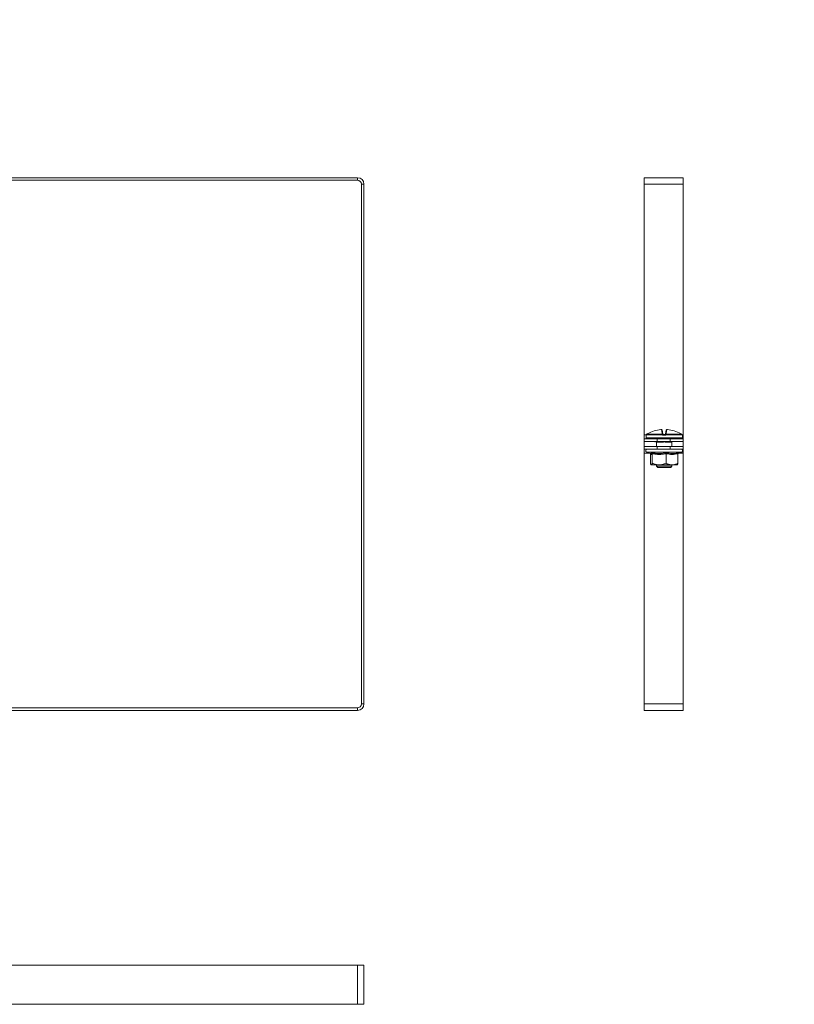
# Model space of a CAD drawing. Header units: millimetres. Extents: x -31 to 1357, y -1324 to 295.
# Tile 2 of 7: x 273 to 571, y -1324 to -945. Entities that reach past the tile are written whole.
import ezdxf

# ---------------------------------------------------------------- set-up
doc = ezdxf.new("R2010")
doc.units = ezdxf.units.MM
doc.styles.add('SLDTEXTSTYLE0', font='TXT', dxfattribs={"width": 0.7, "bigfont": 'bigfont'})

msp = doc.modelspace()

# ---------------------------------------------------------------- linework, layer by layer
at = {"color": 7, "linetype": 'Continuous', "lineweight": 15}
for p, q in [((0.55, -1006), (402.55, -1006)), ((0.55, -1007), (402.55, -1007)), ((402.55, -1007), (402.55, -1006)), ((527.91, -1006), (512.91, -1006)), ((512.91, -1008.5), (512.91, -1006)), ((527.91, -1008.5), (527.91, -1006)), ((405.05, -1008.5), (404.05, -1008.5)), ((404.05, -1008.5), (404.05, -1208.5)), ((405.05, -1008.5), (405.05, -1208.5)), ((527.91, -1008.5), (512.91, -1008.5)), ((512.91, -1105), (512.91, -1008.5)), ((527.91, -1105), (527.91, -1008.5)), ((512.91, -1106.5), (512.91, -1105)), ((513.59, -1105.09), (513.59, -1106.09)), ((513.62, -1104.94), (513.62, -1104.95)), ((519.96, -1104.98), (513.62, -1104.98)), ((513.74, -1104.76), (519.97, -1104.76)), ((513.74, -1104.76), (513.74, -1104.76)), ((519.79, -1104.45), (519.52, -1102.94)), ((519.79, -1103.15), (520.05, -1104.63)), ((520.89, -1105.09), (520.29, -1105.09)), ((520.3, -1104.84), (520.88, -1104.84)), ((521.13, -1104.63), (521.39, -1103.15)), ((521.2, -1104.76), (527.44, -1104.76)), ((527.56, -1104.98), (521.21, -1104.98)), ((521.65, -1102.94), (521.39, -1104.45)), ((527.44, -1104.76), (527.43, -1104.76)), ((527.56, -1104.95), (527.56, -1104.98)), ((527.59, -1106.09), (527.59, -1105.09)), ((527.91, -1106.5), (527.91, -1105)), ((512.91, -1107.5), (512.91, -1106.5)), ((512.91, -1106.5), (517.91, -1106.5)), ((517.91, -1107.5), (512.91, -1107.5)), ((512.91, -1107.5), (512.91, -1109.5)), ((512.91, -1110.5), (512.91, -1109.5)), ((512.91, -1109.5), (517.91, -1109.5)), ((527.34, -1106.34), (513.84, -1106.34)), ((517.57, -1107.57), (517.56, -1107.57)), ((517.59, -1107.69), (517.59, -1109.5)), ((517.63, -1106.34), (517.63, -1106.5)), ((519.55, -1107.79), (517.77, -1107.79)), ((518.78, -1107.54), (517.89, -1107.54)), ((517.91, -1106.5), (517.91, -1107.5)), ((522.91, -1106.5), (517.91, -1106.5)), ((522.91, -1107.5), (517.91, -1107.5)), ((517.91, -1109.5), (517.91, -1110.5)), ((522.91, -1109.5), (517.91, -1109.5)), ((518.98, -1107.54), (518.78, -1107.54)), ((523.4, -1107.79), (521.62, -1107.79)), ((523.29, -1107.54), (522.4, -1107.54)), ((522.91, -1107.5), (522.91, -1106.5)), ((522.91, -1106.5), (527.91, -1106.5)), ((527.91, -1107.5), (522.91, -1107.5)), ((522.91, -1110.5), (522.91, -1109.5)), ((522.91, -1109.5), (527.91, -1109.5)), ((523.55, -1106.34), (523.55, -1106.5)), ((523.59, -1109.5), (523.59, -1107.69)), ((527.91, -1106.5), (527.91, -1107.5)), ((527.91, -1107.5), (527.91, -1109.5)), ((527.91, -1109.5), (527.91, -1110.5)), ((517.91, -1110.5), (512.91, -1110.5)), ((512.91, -1112), (512.91, -1110.5)), ((512.91, -1208.5), (512.91, -1112)), ((513.86, -1111.6), (515.31, -1112.13)), ((515.26, -1112.11), (515.27, -1112.22)), ((515.27, -1112.22), (515.27, -1115.9)), ((515.28, -1112.12), (515.31, -1112.12)), ((515.98, -1112.22), (515.98, -1115.9)), ((522.91, -1110.5), (517.91, -1110.5)), ((521.29, -1112.22), (521.29, -1115.9)), ((527.91, -1110.5), (522.91, -1110.5)), ((525.9, -1112.22), (525.9, -1115.9)), ((525.92, -1112.11), (527.32, -1111.6)), ((527.91, -1112), (527.91, -1110.5)), ((527.91, -1208.5), (527.91, -1112)), ((518.64, -1116.5), (515.63, -1116.5)), ((517.59, -1116.5), (517.59, -1117.04)), ((517.59, -1117.04), (518.09, -1117.54)), ((517.59, -1117.04), (523.59, -1117.04)), ((523.09, -1117.54), (518.09, -1117.54)), ((518.64, -1116.5), (523.6, -1116.5)), ((523.09, -1117.54), (523.59, -1117.04)), ((523.59, -1117.04), (523.59, -1116.5)), ((523.6, -1116.5), (525.59, -1116.5)), ((404.05, -1208.5), (405.05, -1208.5)), ((527.91, -1208.5), (512.91, -1208.5)), ((512.91, -1211), (512.91, -1208.5)), ((527.91, -1211), (527.91, -1208.5)), ((402.55, -1210), (0.55, -1210)), ((402.55, -1211), (0.55, -1211)), ((402.55, -1211), (402.55, -1210)), ((527.91, -1211), (512.91, -1211)), ((0.55, -1309.08), (402.55, -1309.08)), ((402.55, -1324.08), (402.55, -1309.08)), ((402.55, -1309.08), (405.05, -1309.08)), ((405.05, -1324.08), (405.05, -1309.08)), ((0.55, -1324.08), (402.55, -1324.08)), ((402.55, -1324.08), (405.05, -1324.08))]:
    msp.add_line(p, q, dxfattribs=at)
at = {"color": 8, "linetype": 'Continuous', "lineweight": 15}
for p, q in [((513.6, -1105), (512.91, -1105)), ((513.6, -1105.09), (513.59, -1105.09)), ((513.59, -1106.09), (527.59, -1106.09)), ((513.62, -1104.98), (513.62, -1104.95)), ((527.91, -1105), (527.57, -1105)), ((527.59, -1105.09), (527.58, -1105.09)), ((517.81, -1107.55), (517.67, -1107.58)), ((517.89, -1107.5), (517.89, -1107.54)), ((518.78, -1107.5), (518.78, -1107.54)), ((522.4, -1107.5), (522.4, -1107.54)), ((523.29, -1107.5), (523.29, -1107.54)), ((514.96, -1112), (512.91, -1112)), ((517.96, -1111.6), (513.86, -1111.6)), ((527.32, -1111.6), (517.96, -1111.6)), ((527.91, -1112), (526.22, -1112))]:
    msp.add_line(p, q, dxfattribs=at)
at = {"color": 8, "linetype": 'Continuous', "lineweight": 15, "flags": 128}
for points in [[(513.6, -1105.09), (513.6, -1105.04), (513.61, -1105)], [(527.57, -1105.01), (527.58, -1105.04), (527.58, -1105.09)]]:
    msp.add_lwpolyline(points, dxfattribs=at)
at = {"color": 7, "linetype": 'Continuous', "lineweight": 15}
for centre, radius, start, end in [((402.55, -1008.5), 2.5, 0, 90), ((402.55, -1008.5), 1.5, 0, 90), ((513.84, -1105.09), 0.25, 155.8256, 180), ((513.84, -1106.09), 0.25, 180, 270), ((513.87, -1104.98), 0.25, 119.5448, 173.6267), ((513.87, -1104.98), 0.25, 121.4361, 180.0408), ((520.58, -1116.22), 13.34, 95.6166, 118.1057), ((519.55, -1103.19), 0.249, 10.1256, 94.8135), ((519.83, -1104.68), 0.233, 13.4875, 98.5562), ((521.65, -1104.95), 1.69, 173.4928, 180.7494), ((520.77, -1105.53), 0.978, 129.6677, 145.2136), ((520.04, -1104.92), 0.172, 54.2052, 113.0531), ((521.75, -1105.02), 1.46, 172.6321, 182.4439), ((519.43, -1105.02), 1.46, 357.5561, 7.3679), ((521.14, -1104.92), 0.172, 66.9469, 125.7948), ((520.41, -1105.53), 0.978, 34.7864, 50.3323), ((521.35, -1104.68), 0.233, 81.4438, 166.5125), ((519.52, -1104.95), 1.69, 359.2506, 6.5072), ((521.63, -1103.19), 0.249, 85.1865, 169.8744), ((520.6, -1116.22), 13.34, 61.8943, 84.3834), ((527.34, -1106.09), 0.25, 270, 0), ((527.31, -1104.98), 0.25, 6.3733, 60.4552), ((527.31, -1104.98), 0.25, 359.9592, 58.5639), ((527.34, -1105.09), 0.25, 0, 25.4195), ((516.93, -1106.59), 0.25, 20, 90), ((517.52, -1107.78), 0.255, 359.4837, 53.1431), ((517.89, -1107.04), 0.5, 248.2779, 270), ((519.06, -1107.77), 0.492, 358.0268, 22.6031), ((522.12, -1107.77), 0.492, 157.3969, 181.9732), ((523.29, -1107.04), 0.5, 270, 291.7221), ((523.66, -1107.78), 0.255, 126.8569, 180.5163), ((524.25, -1106.59), 0.25, 90, 160), ((514.06, -1111.07), 0.567, 90, 250), ((527.12, -1111.07), 0.567, 290, 90), ((402.55, -1208.5), 2.5, 270, 0), ((402.55, -1208.5), 1.5, 270, 0)]:
    msp.add_arc(centre, radius, start, end, dxfattribs=at)
at = {"color": 8, "linetype": 'Continuous', "lineweight": 15}
for centre, radius, start, end in [((517.91, -1107.17), 0.47, 224.3428, 240.1833), ((518.34, -1107), 1.31, 333.6544, 337.4682), ((522.84, -1107), 1.31, 202.5318, 206.3456), ((523.27, -1107.17), 0.47, 299.8167, 315.6572)]:
    msp.add_arc(centre, radius, start, end, dxfattribs=at)
at = {"color": 7, "linetype": 'Continuous', "lineweight": 15}
for centre, major_axis, start_param, end_param in [((517.73, -1106.59), (0.564, -0.091), 1.757057, 3.210607), ((523.45, -1106.59), (0.564, 0.091), 6.214171, 7.667721)]:
    msp.add_ellipse(centre, major_axis=major_axis, ratio=0.124069, start_param=start_param, end_param=end_param, dxfattribs=at)
for points, knots in [([(513.62, -1104.98), (513.62, -1104.98), (513.61, -1105.01), (513.6, -1105.07), (513.6, -1105.08), (513.6, -1105.09)], [0, 0, 0, 0, 0.0030731, 0.4996924, 1, 1, 1, 1]), ([(513.62, -1104.94), (513.62, -1104.96), (513.61, -1104.99), (513.61, -1105.01), (513.61, -1105.01), (513.61, -1105.01)], [0, 0, 0, 0, 0.427098, 0.836973, 1, 1, 1, 1]), ([(514.3, -1104.45), (514.14, -1104.54), (513.95, -1104.64), (513.78, -1104.74), (513.74, -1104.76)], [0, 0, 0, 0, 0.7708973, 1, 1, 1, 1]), ([(519.79, -1103.14), (519.79, -1103.13), (519.78, -1103.1), (519.75, -1103.04), (519.7, -1102.99), (519.65, -1102.96), (519.6, -1102.94), (519.55, -1102.94), (519.49, -1102.93), (519.41, -1102.93), (519.31, -1102.94), (519.27, -1102.94), (519.26, -1102.95)], [0, 0, 0, 0, 0.037319, 0.157023, 0.255718, 0.342261, 0.420093, 0.495743, 0.600871, 0.800229, 0.962115, 1, 1, 1, 1]), ([(519.52, -1102.94), (519.52, -1102.94), (519.52, -1102.94), (519.47, -1102.93), (519.41, -1102.93), (519.34, -1102.94), (519.29, -1102.94), (519.27, -1102.94)], [0, 0, 0, 0, 0.2183992, 0.436827, 0.6546258, 0.8721812, 1, 1, 1, 1]), ([(519.97, -1104.76), (519.95, -1104.74), (519.84, -1104.64), (519.81, -1104.54), (519.79, -1104.45)], [0, 0, 0, 0, 0.229103, 1, 1, 1, 1]), ([(520.29, -1105.09), (520.23, -1105.08), (520.11, -1105.07), (520.01, -1105.01), (519.96, -1104.98), (519.96, -1104.98)], [0, 0, 0, 0, 0.500308, 0.996927, 1, 1, 1, 1]), ([(520.05, -1104.63), (520.06, -1104.67), (520.08, -1104.72), (520.13, -1104.77), (520.14, -1104.78)], [0, 0, 0, 0, 0.781937, 1, 1, 1, 1]), ([(520.14, -1104.78), (520.14, -1104.78), (520.16, -1104.8), (520.21, -1104.83), (520.27, -1104.83), (520.3, -1104.84)], [0, 0, 0, 0, 0.003106, 0.502169, 1, 1, 1, 1]), ([(520.88, -1104.84), (520.91, -1104.83), (520.96, -1104.83), (521.01, -1104.8), (521.04, -1104.78)], [0, 0, 0, 0, 0.497853, 1, 1, 1, 1]), ([(521.21, -1104.98), (521.21, -1104.98), (521.17, -1105.01), (521.06, -1105.07), (520.95, -1105.08), (520.89, -1105.09)], [0, 0, 0, 0, 0.003073, 0.499692, 1, 1, 1, 1]), ([(521.04, -1104.78), (521.05, -1104.77), (521.1, -1104.72), (521.12, -1104.67), (521.13, -1104.63)], [0, 0, 0, 0, 0.218063, 1, 1, 1, 1]), ([(521.39, -1104.45), (521.36, -1104.54), (521.33, -1104.64), (521.23, -1104.74), (521.2, -1104.76)], [0, 0, 0, 0, 0.770897, 1, 1, 1, 1]), ([(521.89, -1102.94), (521.88, -1102.94), (521.82, -1102.94), (521.73, -1102.93), (521.65, -1102.93), (521.59, -1102.94), (521.53, -1102.96), (521.47, -1103), (521.42, -1103.06), (521.39, -1103.12), (521.39, -1103.15), (521.39, -1103.15)], [0, 0, 0, 0, 0.0669229, 0.2380996, 0.4302815, 0.5383213, 0.6356285, 0.7395047, 0.8622347, 0.9967589, 1, 1, 1, 1]), ([(521.9, -1102.94), (521.87, -1102.94), (521.82, -1102.94), (521.74, -1102.93), (521.69, -1102.93), (521.66, -1102.94), (521.65, -1102.94), (521.65, -1102.94)], [0, 0, 0, 0, 0.218399, 0.436827, 0.654626, 0.872181, 1, 1, 1, 1]), ([(527.44, -1104.76), (527.4, -1104.74), (527.23, -1104.64), (527.03, -1104.54), (526.88, -1104.45)], [0, 0, 0, 0, 0.229103, 1, 1, 1, 1]), ([(527.57, -1105.01), (527.57, -1105.01), (527.57, -1105.01), (527.57, -1105.01), (527.57, -1105), (527.56, -1104.98), (527.56, -1104.95), (527.56, -1104.94)], [0, 0, 0, 0, 0.068444, 0.213335, 0.439665, 0.805597, 1, 1, 1, 1]), ([(527.58, -1105.09), (527.58, -1105.08), (527.57, -1105.07), (527.56, -1105.01), (527.56, -1104.98), (527.56, -1104.98)], [0, 0, 0, 0, 0.500308, 0.996927, 1, 1, 1, 1]), ([(517.17, -1107.5), (517.15, -1107.52), (517.12, -1107.56), (517.09, -1107.63), (517.09, -1107.68), (517.09, -1107.73), (517.1, -1107.77), (517.11, -1107.78), (517.11, -1107.78)], [0, 0, 0, 0, 0.268096, 0.496778, 0.689263, 0.851172, 0.98243, 1, 1, 1, 1]), ([(517.54, -1107.54), (517.54, -1107.54), (517.54, -1107.54), (517.54, -1107.54), (517.54, -1107.54), (517.54, -1107.53), (517.54, -1107.53)], [0, 0, 0, 0, 0.870435, 0.9743, 0.993403, 1, 1, 1, 1]), ([(517.56, -1107.57), (517.56, -1107.58), (517.57, -1107.59), (517.59, -1107.63), (517.59, -1107.67), (517.59, -1107.69)], [0, 0, 0, 0, 0.159101, 0.481128, 1, 1, 1, 1]), ([(521.66, -1107.58), (521.5, -1107.58), (521.07, -1107.58), (520.34, -1107.56), (519.79, -1107.57), (519.52, -1107.58)], [0, 0, 0, 0, 0.232421, 0.610897, 1, 1, 1, 1]), ([(521.62, -1107.79), (521.57, -1107.78), (521.44, -1107.78), (521.24, -1107.76), (521.03, -1107.72), (520.81, -1107.69), (520.58, -1107.68), (520.35, -1107.7), (520.11, -1107.73), (519.84, -1107.77), (519.65, -1107.78), (519.55, -1107.79)], [0, 0, 0, 0, 0.084982, 0.188194, 0.292085, 0.397364, 0.503648, 0.610192, 0.717991, 0.85811, 1, 1, 1, 1]), ([(522.4, -1107.54), (522.37, -1107.54), (522.13, -1107.54), (521.89, -1107.56), (521.66, -1107.58)], [0, 0, 0, 0, 0.099322, 1, 1, 1, 1]), ([(523.61, -1107.57), (523.61, -1107.57), (523.63, -1107.56), (523.56, -1107.57), (523.51, -1107.58)], [0, 0, 0, 0, 0.212461, 1, 1, 1, 1]), ([(523.59, -1107.69), (523.59, -1107.68), (523.59, -1107.66), (523.59, -1107.63), (523.6, -1107.6), (523.61, -1107.58), (523.62, -1107.57)], [0, 0, 0, 0, 0.0746, 0.482557, 0.810538, 1, 1, 1, 1]), ([(515.98, -1112.22), (515.92, -1112.29), (515.81, -1112.43), (515.63, -1112.5), (515.45, -1112.44), (515.33, -1112.29), (515.27, -1112.22)], [0, 0, 0, 0, 0.245251, 0.49213, 0.745021, 1, 1, 1, 1]), ([(515.75, -1111.84), (515.96, -1111.88), (516.62, -1112.01), (517.73, -1112.14), (519, -1112.16), (520.2, -1112.05), (520.95, -1111.91), (521.33, -1111.84)], [0, 0, 0, 0, 0.117987, 0.354133, 0.592326, 0.795595, 1, 1, 1, 1]), ([(515.98, -1112.22), (515.98, -1112.18), (515.97, -1112.1), (515.92, -1111.99), (515.84, -1111.9), (515.78, -1111.86), (515.75, -1111.84), (515.75, -1111.84)], [0, 0, 0, 0, 0.236184, 0.471397, 0.732465, 0.992086, 1, 1, 1, 1]), ([(521.29, -1112.22), (520.86, -1112.29), (520, -1112.43), (518.67, -1112.5), (517.32, -1112.44), (516.43, -1112.29), (515.98, -1112.22)], [0, 0, 0, 0, 0.245251, 0.49213, 0.745021, 1, 1, 1, 1]), ([(521.29, -1112.22), (521.3, -1112.18), (521.3, -1112.1), (521.3, -1111.99), (521.32, -1111.9), (521.33, -1111.86), (521.33, -1111.84), (521.33, -1111.84)], [0, 0, 0, 0, 0.236184, 0.471397, 0.732465, 0.992086, 1, 1, 1, 1]), ([(525.9, -1112.22), (525.53, -1112.29), (524.78, -1112.43), (523.63, -1112.5), (522.46, -1112.44), (521.68, -1112.29), (521.29, -1112.22)], [0, 0, 0, 0, 0.245251, 0.49213, 0.745021, 1, 1, 1, 1]), ([(521.33, -1111.84), (521.52, -1111.88), (522.08, -1112.01), (523.03, -1112.14), (524.14, -1112.16), (525.19, -1112.05), (525.84, -1111.91), (526.17, -1111.84)], [0, 0, 0, 0, 0.117987, 0.354133, 0.592326, 0.795595, 1, 1, 1, 1]), ([(525.9, -1112.22), (525.91, -1112.18), (525.92, -1112.1), (525.98, -1111.99), (526.06, -1111.9), (526.13, -1111.86), (526.17, -1111.84), (526.17, -1111.84)], [0, 0, 0, 0, 0.236184, 0.471397, 0.732465, 0.992086, 1, 1, 1, 1]), ([(515.27, -1115.9), (515.32, -1116.05), (515.43, -1116.34), (515.55, -1116.49), (515.61, -1116.5), (515.63, -1116.5)], [0, 0, 0, 0, 0.442922, 0.896343, 1, 1, 1, 1]), ([(515.63, -1116.5), (515.67, -1116.48), (515.77, -1116.44), (515.89, -1116.18), (515.96, -1115.97), (515.98, -1115.9)], [0, 0, 0, 0, 0.39547, 0.801975, 1, 1, 1, 1]), ([(518.64, -1116.5), (518.5, -1116.5), (518, -1116.49), (517.13, -1116.33), (516.39, -1116.07), (516.01, -1115.91), (515.98, -1115.9)], [0, 0, 0, 0, 0.148154, 0.552, 0.965648, 1, 1, 1, 1]), ([(521.29, -1115.9), (521.07, -1115.99), (520.53, -1116.2), (519.65, -1116.44), (518.98, -1116.48), (518.64, -1116.5)], [0, 0, 0, 0, 0.262707, 0.627492, 1, 1, 1, 1]), ([(521.29, -1115.9), (521.62, -1116.05), (522.29, -1116.34), (523.08, -1116.49), (523.52, -1116.5), (523.6, -1116.5)], [0, 0, 0, 0, 0.442922, 0.896343, 1, 1, 1, 1]), ([(523.6, -1116.5), (523.91, -1116.48), (524.54, -1116.44), (525.31, -1116.18), (525.76, -1115.97), (525.9, -1115.9)], [0, 0, 0, 0, 0.39547, 0.801975, 1, 1, 1, 1]), ([(525.9, -1115.9), (525.85, -1116.05), (525.75, -1116.34), (525.63, -1116.49), (525.56, -1116.5), (525.55, -1116.5)], [0, 0, 0, 0, 0.442922, 0.896343, 1, 1, 1, 1])]:
    msp.add_open_spline(points, degree=3, knots=knots, dxfattribs=at)
at = {"color": 8, "linetype": 'Continuous', "lineweight": 15}
for points, knots in [([(517.67, -1107.58), (517.64, -1107.58), (517.56, -1107.58), (517.57, -1107.58), (517.57, -1107.57)], [0, 0, 0, 0, 0.457505, 1, 1, 1, 1]), ([(517.77, -1107.79), (517.75, -1107.78), (517.71, -1107.78), (517.66, -1107.76), (517.62, -1107.72), (517.59, -1107.69), (517.59, -1107.69), (517.59, -1107.69)], [0, 0, 0, 0, 0.1699474, 0.3763512, 0.5841119, 0.7946502, 1, 1, 1, 1]), ([(519.52, -1107.58), (519.35, -1107.56), (519.17, -1107.55), (519, -1107.54), (518.98, -1107.54)], [0, 0, 0, 0, 0.904198, 1, 1, 1, 1]), ([(523.51, -1107.58), (523.47, -1107.56), (523.43, -1107.55), (523.37, -1107.54), (523.37, -1107.54)], [0, 0, 0, 0, 0.967063, 1, 1, 1, 1]), ([(523.59, -1107.69), (523.59, -1107.69), (523.59, -1107.68), (523.58, -1107.7), (523.55, -1107.73), (523.5, -1107.77), (523.44, -1107.78), (523.4, -1107.79)], [0, 0, 0, 0, 0.007197, 0.220307, 0.435927, 0.716192, 1, 1, 1, 1]), ([(515.31, -1112.12), (515.36, -1112.13), (515.46, -1112.16), (515.61, -1112.05), (515.7, -1111.91), (515.75, -1111.84)], [0, 0, 0, 0, 0.3270725, 0.662599, 1, 1, 1, 1]), ([(526.17, -1111.84), (526.14, -1111.88), (526.06, -1112), (525.98, -1112.05), (525.93, -1112.09)], [0, 0, 0, 0, 0.378294, 1, 1, 1, 1])]:
    msp.add_open_spline(points, degree=3, knots=knots, dxfattribs=at)

# ---------------------------------------------------------------- texts
at = {"color": 7, "linetype": 'Continuous', "lineweight": 0, "insert": (-25.95, -946.88), "char_height": 20, "attachment_point": 1, "style": 'SLDTEXTSTYLE0'}
msp.add_mtext('\\M+18456\\M+1844B\\M+18454-400\\M+18487200', dxfattribs=at)

doc.saveas('drawing.dxf')
